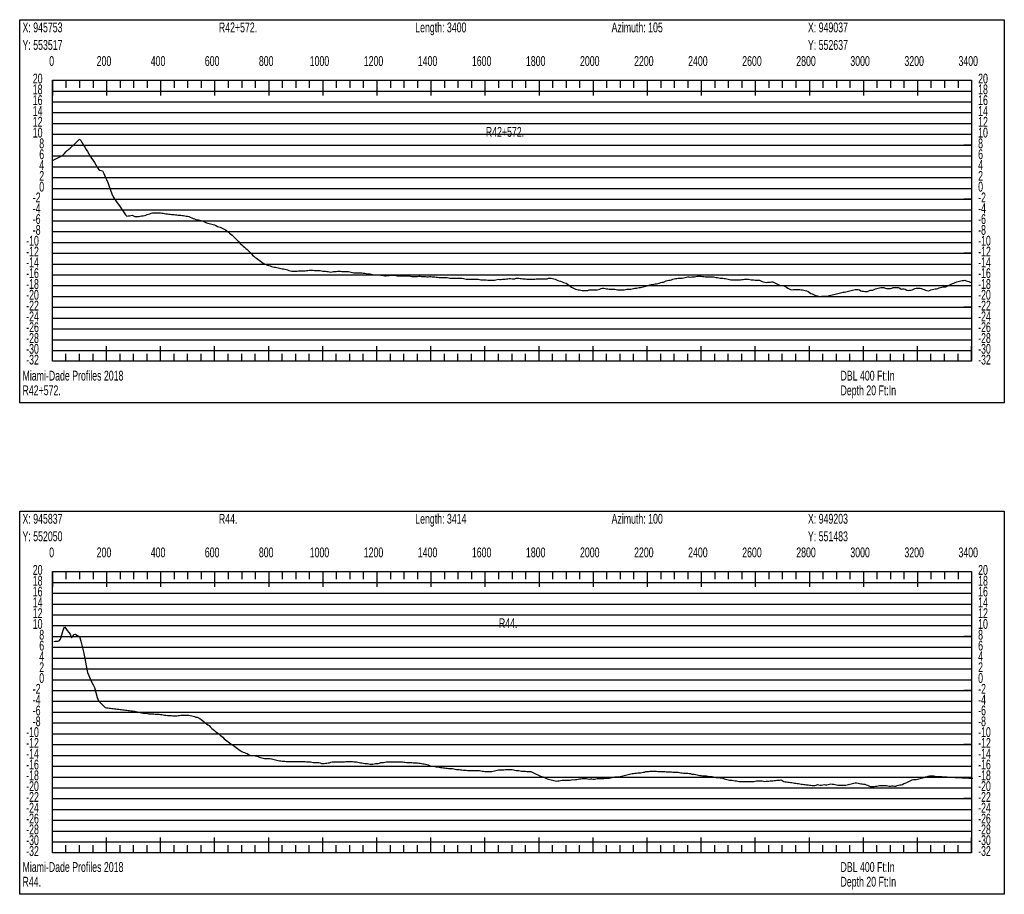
# Model space of a CAD drawing. Header units: feet. Extents: x 1 to 30, y -268 to -1.
# Tile 59 of 94: x 1 to 10, y -100 to -92. Entities that reach past the tile are written whole.
import ezdxf

# ---------------------------------------------------------------- set-up
doc = ezdxf.new("R2010")
doc.units = ezdxf.units.FT
doc.header["$MEASUREMENT"] = 0
doc.layers.add('LABELS', color=7, linetype='Continuous')
doc.layers.add('XSECTION', color=7, linetype='Continuous')

msp = doc.modelspace()

# ---------------------------------------------------------------- linework, layer by layer
at = {"layer": 'XSECTION', "color": 0, "linetype": 'Continuous'}
for points in [[(1, -91.9), (10.106, -91.9), (10.106, -95.445), (1, -95.445), (1, -91.9)], [(1.303, -92.46), (9.803, -92.46), (9.803, -95.06), (1.303, -95.06), (1.303, -92.46)], [(1.303, -92.46), (1.303, -92.601)], [(1.303, -92.46), (1.303, -92.601)], [(1.303, -92.46), (1.303, -92.53)], [(1.303, -92.46), (1.303, -92.53)], [(1.428, -92.46), (1.428, -92.53)], [(1.553, -92.46), (1.553, -92.53)], [(1.678, -92.46), (1.678, -92.53)], [(1.803, -92.46), (1.803, -92.601)], [(1.803, -92.46), (1.803, -92.53)], [(1.928, -92.46), (1.928, -92.53)], [(2.053, -92.46), (2.053, -92.53)], [(2.178, -92.46), (2.178, -92.53)], [(2.303, -92.46), (2.303, -92.601)], [(2.303, -92.46), (2.303, -92.53)], [(2.428, -92.46), (2.428, -92.53)], [(2.553, -92.46), (2.553, -92.53)], [(2.678, -92.46), (2.678, -92.53)], [(2.803, -92.46), (2.803, -92.601)], [(2.803, -92.46), (2.803, -92.53)], [(2.928, -92.46), (2.928, -92.53)], [(3.053, -92.46), (3.053, -92.53)], [(3.178, -92.46), (3.178, -92.53)], [(3.303, -92.46), (3.303, -92.601)], [(3.303, -92.46), (3.303, -92.53)], [(3.428, -92.46), (3.428, -92.53)], [(3.553, -92.46), (3.553, -92.53)], [(3.678, -92.46), (3.678, -92.53)], [(3.803, -92.46), (3.803, -92.601)], [(3.803, -92.46), (3.803, -92.53)], [(3.928, -92.46), (3.928, -92.53)], [(4.053, -92.46), (4.053, -92.53)], [(4.178, -92.46), (4.178, -92.53)], [(4.303, -92.46), (4.303, -92.601)], [(4.303, -92.46), (4.303, -92.53)], [(4.428, -92.46), (4.428, -92.53)], [(4.553, -92.46), (4.553, -92.53)], [(4.678, -92.46), (4.678, -92.53)], [(4.803, -92.46), (4.803, -92.601)], [(4.803, -92.46), (4.803, -92.53)], [(4.928, -92.46), (4.928, -92.53)], [(5.053, -92.46), (5.053, -92.53)], [(5.178, -92.46), (5.178, -92.53)], [(5.303, -92.46), (5.303, -92.601)], [(5.303, -92.46), (5.303, -92.53)], [(5.428, -92.46), (5.428, -92.53)], [(5.553, -92.46), (5.553, -92.53)], [(5.678, -92.46), (5.678, -92.53)], [(5.803, -92.46), (5.803, -92.601)], [(5.803, -92.46), (5.803, -92.53)], [(5.928, -92.46), (5.928, -92.53)], [(6.053, -92.46), (6.053, -92.53)], [(6.178, -92.46), (6.178, -92.53)], [(6.303, -92.46), (6.303, -92.601)], [(6.303, -92.46), (6.303, -92.53)], [(6.428, -92.46), (6.428, -92.53)], [(6.553, -92.46), (6.553, -92.53)], [(6.678, -92.46), (6.678, -92.53)], [(6.803, -92.46), (6.803, -92.601)], [(6.803, -92.46), (6.803, -92.53)], [(6.928, -92.46), (6.928, -92.53)], [(7.053, -92.46), (7.053, -92.53)], [(7.178, -92.46), (7.178, -92.53)], [(7.303, -92.46), (7.303, -92.601)], [(7.303, -92.46), (7.303, -92.53)], [(7.428, -92.46), (7.428, -92.53)], [(7.553, -92.46), (7.553, -92.53)], [(7.678, -92.46), (7.678, -92.53)], [(7.803, -92.46), (7.803, -92.601)], [(7.803, -92.46), (7.803, -92.53)], [(7.928, -92.46), (7.928, -92.53)], [(8.053, -92.46), (8.053, -92.53)], [(8.178, -92.46), (8.178, -92.53)], [(8.303, -92.46), (8.303, -92.601)], [(8.303, -92.46), (8.303, -92.53)], [(8.428, -92.46), (8.428, -92.53)], [(8.553, -92.46), (8.553, -92.53)], [(8.678, -92.46), (8.678, -92.53)], [(8.803, -92.46), (8.803, -92.601)], [(8.803, -92.46), (8.803, -92.53)], [(8.928, -92.46), (8.928, -92.53)], [(9.053, -92.46), (9.053, -92.53)], [(9.178, -92.46), (9.178, -92.53)], [(9.303, -92.46), (9.303, -92.601)], [(9.303, -92.46), (9.303, -92.53)], [(9.428, -92.46), (9.428, -92.53)], [(9.553, -92.46), (9.553, -92.53)], [(9.678, -92.46), (9.678, -92.53)], [(9.803, -92.46), (9.803, -92.601)], [(9.803, -92.46), (9.803, -92.53)], [(1.303, -93.06), (1.373, -93.06)], [(9.803, -93.06), (9.733, -93.06)], [(1.303, -93.56), (1.373, -93.56)], [(9.803, -93.56), (9.733, -93.56)], [(1.303, -94.06), (1.373, -94.06)], [(9.803, -94.06), (9.733, -94.06)], [(1.303, -94.56), (1.373, -94.56)], [(9.803, -94.56), (9.733, -94.56)], [(1.303, -95.06), (1.303, -94.919)], [(1.303, -95.06), (1.303, -94.919)], [(1.803, -95.06), (1.803, -94.919)], [(2.303, -95.06), (2.303, -94.919)], [(2.803, -95.06), (2.803, -94.919)], [(3.303, -95.06), (3.303, -94.919)], [(3.803, -95.06), (3.803, -94.919)], [(4.303, -95.06), (4.303, -94.919)], [(4.803, -95.06), (4.803, -94.919)], [(5.303, -95.06), (5.303, -94.919)], [(5.803, -95.06), (5.803, -94.919)], [(6.303, -95.06), (6.303, -94.919)], [(6.803, -95.06), (6.803, -94.919)], [(7.303, -95.06), (7.303, -94.919)], [(7.803, -95.06), (7.803, -94.919)], [(8.303, -95.06), (8.303, -94.919)], [(8.803, -95.06), (8.803, -94.919)], [(9.303, -95.06), (9.303, -94.919)], [(9.803, -95.06), (9.803, -94.919)], [(1.303, -95.06), (1.303, -94.99)], [(1.303, -95.06), (1.303, -94.99)], [(1.428, -95.06), (1.428, -94.99)], [(1.553, -95.06), (1.553, -94.99)], [(1.678, -95.06), (1.678, -94.99)], [(1.803, -95.06), (1.803, -94.99)], [(1.928, -95.06), (1.928, -94.99)], [(2.053, -95.06), (2.053, -94.99)], [(2.178, -95.06), (2.178, -94.99)], [(2.303, -95.06), (2.303, -94.99)], [(2.428, -95.06), (2.428, -94.99)], [(2.553, -95.06), (2.553, -94.99)], [(2.678, -95.06), (2.678, -94.99)], [(2.803, -95.06), (2.803, -94.99)], [(2.928, -95.06), (2.928, -94.99)], [(3.053, -95.06), (3.053, -94.99)], [(3.178, -95.06), (3.178, -94.99)], [(3.303, -95.06), (3.303, -94.99)], [(3.428, -95.06), (3.428, -94.99)], [(3.553, -95.06), (3.553, -94.99)], [(3.678, -95.06), (3.678, -94.99)], [(3.803, -95.06), (3.803, -94.99)], [(3.928, -95.06), (3.928, -94.99)], [(4.053, -95.06), (4.053, -94.99)], [(4.178, -95.06), (4.178, -94.99)], [(4.303, -95.06), (4.303, -94.99)], [(4.428, -95.06), (4.428, -94.99)], [(4.553, -95.06), (4.553, -94.99)], [(4.678, -95.06), (4.678, -94.99)], [(4.803, -95.06), (4.803, -94.99)], [(4.928, -95.06), (4.928, -94.99)], [(5.053, -95.06), (5.053, -94.99)], [(5.178, -95.06), (5.178, -94.99)], [(5.303, -95.06), (5.303, -94.99)], [(5.428, -95.06), (5.428, -94.99)], [(5.553, -95.06), (5.553, -94.99)], [(5.678, -95.06), (5.678, -94.99)], [(5.803, -95.06), (5.803, -94.99)], [(5.928, -95.06), (5.928, -94.99)], [(6.053, -95.06), (6.053, -94.99)], [(6.178, -95.06), (6.178, -94.99)], [(6.303, -95.06), (6.303, -94.99)], [(6.428, -95.06), (6.428, -94.99)], [(6.553, -95.06), (6.553, -94.99)], [(6.678, -95.06), (6.678, -94.99)], [(6.803, -95.06), (6.803, -94.99)], [(6.928, -95.06), (6.928, -94.99)], [(7.053, -95.06), (7.053, -94.99)], [(7.178, -95.06), (7.178, -94.99)], [(7.303, -95.06), (7.303, -94.99)], [(7.428, -95.06), (7.428, -94.99)], [(7.553, -95.06), (7.553, -94.99)], [(7.678, -95.06), (7.678, -94.99)], [(7.803, -95.06), (7.803, -94.99)], [(7.928, -95.06), (7.928, -94.99)], [(8.053, -95.06), (8.053, -94.99)], [(8.178, -95.06), (8.178, -94.99)], [(8.303, -95.06), (8.303, -94.99)], [(8.428, -95.06), (8.428, -94.99)], [(8.553, -95.06), (8.553, -94.99)], [(8.678, -95.06), (8.678, -94.99)], [(8.803, -95.06), (8.803, -94.99)], [(8.928, -95.06), (8.928, -94.99)], [(9.053, -95.06), (9.053, -94.99)], [(9.178, -95.06), (9.178, -94.99)], [(9.303, -95.06), (9.303, -94.99)], [(9.428, -95.06), (9.428, -94.99)], [(9.553, -95.06), (9.553, -94.99)], [(9.678, -95.06), (9.678, -94.99)], [(9.803, -95.06), (9.803, -94.99)], [(1, -96.445), (10.106, -96.445), (10.106, -99.99), (1, -99.99), (1, -96.445)], [(1.303, -97.005), (9.803, -97.005), (9.803, -99.605), (1.303, -99.605), (1.303, -97.005)], [(1.303, -97.005), (1.303, -97.146)], [(1.303, -97.005), (1.303, -97.146)], [(1.303, -97.005), (1.303, -97.075)], [(1.303, -97.005), (1.303, -97.075)], [(1.428, -97.005), (1.428, -97.075)], [(1.553, -97.005), (1.553, -97.075)], [(1.678, -97.005), (1.678, -97.075)], [(1.803, -97.005), (1.803, -97.146)], [(1.803, -97.005), (1.803, -97.075)], [(1.928, -97.005), (1.928, -97.075)], [(2.053, -97.005), (2.053, -97.075)], [(2.178, -97.005), (2.178, -97.075)], [(2.303, -97.005), (2.303, -97.146)], [(2.303, -97.005), (2.303, -97.075)], [(2.428, -97.005), (2.428, -97.075)], [(2.553, -97.005), (2.553, -97.075)], [(2.678, -97.005), (2.678, -97.075)], [(2.803, -97.005), (2.803, -97.146)], [(2.803, -97.005), (2.803, -97.075)], [(2.928, -97.005), (2.928, -97.075)], [(3.053, -97.005), (3.053, -97.075)], [(3.178, -97.005), (3.178, -97.075)], [(3.303, -97.005), (3.303, -97.146)], [(3.303, -97.005), (3.303, -97.075)], [(3.428, -97.005), (3.428, -97.075)], [(3.553, -97.005), (3.553, -97.075)], [(3.678, -97.005), (3.678, -97.075)], [(3.803, -97.005), (3.803, -97.146)], [(3.803, -97.005), (3.803, -97.075)], [(3.928, -97.005), (3.928, -97.075)], [(4.053, -97.005), (4.053, -97.075)], [(4.178, -97.005), (4.178, -97.075)], [(4.303, -97.005), (4.303, -97.146)], [(4.303, -97.005), (4.303, -97.075)], [(4.428, -97.005), (4.428, -97.075)], [(4.553, -97.005), (4.553, -97.075)], [(4.678, -97.005), (4.678, -97.075)], [(4.803, -97.005), (4.803, -97.146)], [(4.803, -97.005), (4.803, -97.075)], [(4.928, -97.005), (4.928, -97.075)], [(5.053, -97.005), (5.053, -97.075)], [(5.178, -97.005), (5.178, -97.075)], [(5.303, -97.005), (5.303, -97.146)], [(5.303, -97.005), (5.303, -97.075)], [(5.428, -97.005), (5.428, -97.075)], [(5.553, -97.005), (5.553, -97.075)], [(5.678, -97.005), (5.678, -97.075)], [(5.803, -97.005), (5.803, -97.146)], [(5.803, -97.005), (5.803, -97.075)], [(5.928, -97.005), (5.928, -97.075)], [(6.053, -97.005), (6.053, -97.075)], [(6.178, -97.005), (6.178, -97.075)], [(6.303, -97.005), (6.303, -97.146)], [(6.303, -97.005), (6.303, -97.075)], [(6.428, -97.005), (6.428, -97.075)], [(6.553, -97.005), (6.553, -97.075)], [(6.678, -97.005), (6.678, -97.075)], [(6.803, -97.005), (6.803, -97.146)], [(6.803, -97.005), (6.803, -97.075)], [(6.928, -97.005), (6.928, -97.075)], [(7.053, -97.005), (7.053, -97.075)], [(7.178, -97.005), (7.178, -97.075)], [(7.303, -97.005), (7.303, -97.146)], [(7.303, -97.005), (7.303, -97.075)], [(7.428, -97.005), (7.428, -97.075)], [(7.553, -97.005), (7.553, -97.075)], [(7.678, -97.005), (7.678, -97.075)], [(7.803, -97.005), (7.803, -97.146)], [(7.803, -97.005), (7.803, -97.075)], [(7.928, -97.005), (7.928, -97.075)], [(8.053, -97.005), (8.053, -97.075)], [(8.178, -97.005), (8.178, -97.075)], [(8.303, -97.005), (8.303, -97.146)], [(8.303, -97.005), (8.303, -97.075)], [(8.428, -97.005), (8.428, -97.075)], [(8.553, -97.005), (8.553, -97.075)], [(8.678, -97.005), (8.678, -97.075)], [(8.803, -97.005), (8.803, -97.146)], [(8.803, -97.005), (8.803, -97.075)], [(8.928, -97.005), (8.928, -97.075)], [(9.053, -97.005), (9.053, -97.075)], [(9.178, -97.005), (9.178, -97.075)], [(9.303, -97.005), (9.303, -97.146)], [(9.303, -97.005), (9.303, -97.075)], [(9.428, -97.005), (9.428, -97.075)], [(9.553, -97.005), (9.553, -97.075)], [(9.678, -97.005), (9.678, -97.075)], [(9.803, -97.005), (9.803, -97.146)], [(9.803, -97.005), (9.803, -97.075)], [(1.303, -97.605), (1.373, -97.605)], [(9.803, -97.605), (9.733, -97.605)], [(1.303, -98.105), (1.373, -98.105)], [(9.803, -98.105), (9.733, -98.105)], [(1.303, -98.605), (1.373, -98.605)], [(9.803, -98.605), (9.733, -98.605)], [(1.303, -99.105), (1.373, -99.105)], [(9.803, -99.105), (9.733, -99.105)], [(1.303, -99.605), (1.303, -99.464)], [(1.303, -99.605), (1.303, -99.464)], [(1.803, -99.605), (1.803, -99.464)], [(2.303, -99.605), (2.303, -99.464)], [(2.803, -99.605), (2.803, -99.464)], [(3.303, -99.605), (3.303, -99.464)], [(3.803, -99.605), (3.803, -99.464)], [(4.303, -99.605), (4.303, -99.464)], [(4.803, -99.605), (4.803, -99.464)], [(5.303, -99.605), (5.303, -99.464)], [(5.803, -99.605), (5.803, -99.464)], [(6.303, -99.605), (6.303, -99.464)], [(6.803, -99.605), (6.803, -99.464)], [(7.303, -99.605), (7.303, -99.464)], [(7.803, -99.605), (7.803, -99.464)], [(8.303, -99.605), (8.303, -99.464)], [(8.803, -99.605), (8.803, -99.464)], [(9.303, -99.605), (9.303, -99.464)], [(9.803, -99.605), (9.803, -99.464)], [(1.303, -99.605), (1.303, -99.535)], [(1.303, -99.605), (1.303, -99.535)], [(1.428, -99.605), (1.428, -99.535)], [(1.553, -99.605), (1.553, -99.535)], [(1.678, -99.605), (1.678, -99.535)], [(1.803, -99.605), (1.803, -99.535)], [(1.928, -99.605), (1.928, -99.535)], [(2.053, -99.605), (2.053, -99.535)], [(2.178, -99.605), (2.178, -99.535)], [(2.303, -99.605), (2.303, -99.535)], [(2.428, -99.605), (2.428, -99.535)], [(2.553, -99.605), (2.553, -99.535)], [(2.678, -99.605), (2.678, -99.535)], [(2.803, -99.605), (2.803, -99.535)], [(2.928, -99.605), (2.928, -99.535)], [(3.053, -99.605), (3.053, -99.535)], [(3.178, -99.605), (3.178, -99.535)], [(3.303, -99.605), (3.303, -99.535)], [(3.428, -99.605), (3.428, -99.535)], [(3.553, -99.605), (3.553, -99.535)], [(3.678, -99.605), (3.678, -99.535)], [(3.803, -99.605), (3.803, -99.535)], [(3.928, -99.605), (3.928, -99.535)], [(4.053, -99.605), (4.053, -99.535)], [(4.178, -99.605), (4.178, -99.535)], [(4.303, -99.605), (4.303, -99.535)], [(4.428, -99.605), (4.428, -99.535)], [(4.553, -99.605), (4.553, -99.535)], [(4.678, -99.605), (4.678, -99.535)], [(4.803, -99.605), (4.803, -99.535)], [(4.928, -99.605), (4.928, -99.535)], [(5.053, -99.605), (5.053, -99.535)], [(5.178, -99.605), (5.178, -99.535)], [(5.303, -99.605), (5.303, -99.535)], [(5.428, -99.605), (5.428, -99.535)], [(5.553, -99.605), (5.553, -99.535)], [(5.678, -99.605), (5.678, -99.535)], [(5.803, -99.605), (5.803, -99.535)], [(5.928, -99.605), (5.928, -99.535)], [(6.053, -99.605), (6.053, -99.535)], [(6.178, -99.605), (6.178, -99.535)], [(6.303, -99.605), (6.303, -99.535)], [(6.428, -99.605), (6.428, -99.535)], [(6.553, -99.605), (6.553, -99.535)], [(6.678, -99.605), (6.678, -99.535)], [(6.803, -99.605), (6.803, -99.535)], [(6.928, -99.605), (6.928, -99.535)], [(7.053, -99.605), (7.053, -99.535)], [(7.178, -99.605), (7.178, -99.535)], [(7.303, -99.605), (7.303, -99.535)], [(7.428, -99.605), (7.428, -99.535)], [(7.553, -99.605), (7.553, -99.535)], [(7.678, -99.605), (7.678, -99.535)], [(7.803, -99.605), (7.803, -99.535)], [(7.928, -99.605), (7.928, -99.535)], [(8.053, -99.605), (8.053, -99.535)], [(8.178, -99.605), (8.178, -99.535)], [(8.303, -99.605), (8.303, -99.535)], [(8.428, -99.605), (8.428, -99.535)], [(8.553, -99.605), (8.553, -99.535)], [(8.678, -99.605), (8.678, -99.535)], [(8.803, -99.605), (8.803, -99.535)], [(8.928, -99.605), (8.928, -99.535)], [(9.053, -99.605), (9.053, -99.535)], [(9.178, -99.605), (9.178, -99.535)], [(9.303, -99.605), (9.303, -99.535)], [(9.428, -99.605), (9.428, -99.535)], [(9.553, -99.605), (9.553, -99.535)], [(9.678, -99.605), (9.678, -99.535)], [(9.803, -99.605), (9.803, -99.535)]]:
    msp.add_lwpolyline(points, dxfattribs=at)
at = {"layer": 'XSECTION', "color": 0}
for points in [[(1.303, -92.56), (9.803, -92.56)], [(1.303, -92.66), (9.803, -92.66)], [(1.303, -92.76), (9.803, -92.76)], [(1.303, -92.86), (9.803, -92.86)], [(1.303, -92.96), (9.803, -92.96)], [(1.303, -93.06), (9.803, -93.06)], [(1.303, -93.16), (9.803, -93.16)], [(1.303, -93.26), (9.803, -93.26)], [(1.303, -93.36), (9.803, -93.36)], [(1.303, -93.46), (9.803, -93.46)], [(1.303, -93.56), (9.803, -93.56)], [(1.303, -93.66), (9.803, -93.66)], [(1.303, -93.76), (9.803, -93.76)], [(1.303, -93.86), (9.803, -93.86)], [(1.303, -93.96), (9.803, -93.96)], [(1.303, -94.06), (9.803, -94.06)], [(1.303, -94.16), (9.803, -94.16)], [(1.303, -94.26), (9.803, -94.26)], [(1.303, -94.36), (9.803, -94.36)], [(1.303, -94.46), (9.803, -94.46)], [(1.303, -94.56), (9.803, -94.56)], [(1.303, -94.66), (9.803, -94.66)], [(1.303, -94.76), (9.803, -94.76)], [(1.303, -94.86), (9.803, -94.86)], [(1.303, -94.96), (9.803, -94.96)], [(1.303, -97.105), (9.803, -97.105)], [(1.303, -97.205), (9.803, -97.205)], [(1.303, -97.305), (9.803, -97.305)], [(1.303, -97.405), (9.803, -97.405)], [(1.303, -97.505), (9.803, -97.505)], [(1.303, -97.605), (9.803, -97.605)], [(1.303, -97.705), (9.803, -97.705)], [(1.303, -97.805), (9.803, -97.805)], [(1.303, -97.905), (9.803, -97.905)], [(1.303, -98.005), (9.803, -98.005)], [(1.303, -98.105), (9.803, -98.105)], [(1.303, -98.205), (9.803, -98.205)], [(1.303, -98.305), (9.803, -98.305)], [(1.303, -98.405), (9.803, -98.405)], [(1.303, -98.505), (9.803, -98.505)], [(1.303, -98.605), (9.803, -98.605)], [(1.303, -98.705), (9.803, -98.705)], [(1.303, -98.805), (9.803, -98.805)], [(1.303, -98.905), (9.803, -98.905)], [(1.303, -99.005), (9.803, -99.005)], [(1.303, -99.105), (9.803, -99.105)], [(1.303, -99.205), (9.803, -99.205)], [(1.303, -99.305), (9.803, -99.305)], [(1.303, -99.405), (9.803, -99.405)], [(1.303, -99.505), (9.803, -99.505)]]:
    msp.add_lwpolyline(points, dxfattribs=at)
at = {"layer": 'XSECTION', "color": 5, "linetype": 'Continuous'}
for points in [[(1.303, -93.201), (1.3155, -93.195), (1.328, -93.189), (1.3405, -93.183), (1.353, -93.177), (1.3655, -93.171), (1.378, -93.165), (1.3905, -93.1595), (1.403, -93.1515), (1.4155, -93.1375), (1.428, -93.1235), (1.4405, -93.1105), (1.453, -93.099), (1.4655, -93.0875), (1.478, -93.076), (1.4905, -93.0645), (1.503, -93.053), (1.5155, -93.041), (1.528, -93.0295), (1.5405, -93.018), (1.553, -93.0065), (1.5655, -93.019), (1.578, -93.0395), (1.5905, -93.0595), (1.603, -93.08), (1.6155, -93.1005), (1.628, -93.1205), (1.6405, -93.141), (1.653, -93.1615), (1.6655, -93.182), (1.678, -93.202), (1.6905, -93.2225), (1.703, -93.243), (1.7155, -93.2635), (1.728, -93.2835), (1.7405, -93.2925), (1.753, -93.2955), (1.7655, -93.298), (1.778, -93.3225), (1.7905, -93.3535), (1.803, -93.3795), (1.8155, -93.407), (1.828, -93.442), (1.8405, -93.477), (1.853, -93.5115), (1.8655, -93.5375), (1.878, -93.556), (1.8905, -93.5745), (1.903, -93.593), (1.9155, -93.6115), (1.928, -93.63), (1.9405, -93.649), (1.953, -93.6675), (1.9655, -93.686), (1.978, -93.7045), (1.9905, -93.7175), (2.003, -93.7155), (2.0155, -93.7135), (2.028, -93.7115), (2.0405, -93.7095), (2.053, -93.715), (2.0655, -93.721), (2.078, -93.7215), (2.0905, -93.7205), (2.103, -93.719), (2.1155, -93.716), (2.128, -93.715), (2.1405, -93.714), (2.153, -93.711), (2.1655, -93.707), (2.178, -93.7025), (2.1905, -93.6985), (2.203, -93.6945), (2.2155, -93.6905), (2.228, -93.6865), (2.2405, -93.686), (2.253, -93.686), (2.2655, -93.6855), (2.278, -93.6855), (2.2905, -93.6855), (2.303, -93.6855), (2.3155, -93.689), (2.328, -93.691), (2.3405, -93.6915), (2.353, -93.695), (2.3655, -93.6965), (2.378, -93.698), (2.3905, -93.699), (2.403, -93.7005), (2.4155, -93.701), (2.428, -93.7015), (2.4405, -93.7045), (2.453, -93.7065), (2.4655, -93.7075), (2.478, -93.7085), (2.4905, -93.7095), (2.503, -93.71), (2.5155, -93.711), (2.528, -93.7135), (2.5405, -93.716), (2.553, -93.716), (2.5655, -93.7195), (2.578, -93.726), (2.5905, -93.732), (2.603, -93.738), (2.6155, -93.743), (2.628, -93.748), (2.6405, -93.751), (2.653, -93.751), (2.6655, -93.755), (2.678, -93.7585), (2.6905, -93.762), (2.703, -93.7655), (2.7155, -93.772), (2.728, -93.7775), (2.7405, -93.781), (2.753, -93.785), (2.7655, -93.7885), (2.778, -93.7905), (2.7905, -93.794), (2.803, -93.7985), (2.8155, -93.8045), (2.828, -93.8115), (2.8405, -93.8155), (2.853, -93.819), (2.8655, -93.826), (2.878, -93.8325), (2.8905, -93.839), (2.903, -93.845), (2.9155, -93.8535), (2.928, -93.8635), (2.9405, -93.875), (2.953, -93.8835), (2.9655, -93.893), (2.978, -93.9055), (2.9905, -93.918), (3.003, -93.9305), (3.0155, -93.943), (3.028, -93.9555), (3.0405, -93.969), (3.053, -93.983), (3.0655, -93.9945), (3.078, -94.0055), (3.0905, -94.016), (3.103, -94.026), (3.1155, -94.0385), (3.128, -94.0515), (3.1405, -94.064), (3.153, -94.077), (3.1655, -94.088), (3.178, -94.0985), (3.1905, -94.1055), (3.203, -94.115), (3.2155, -94.125), (3.228, -94.1325), (3.2405, -94.1425), (3.253, -94.152), (3.2655, -94.159), (3.278, -94.1655), (3.2905, -94.171), (3.303, -94.1745), (3.3155, -94.178), (3.328, -94.1815), (3.3405, -94.1855), (3.353, -94.188), (3.3655, -94.19), (3.378, -94.1925), (3.3905, -94.195), (3.403, -94.1975), (3.4155, -94.201), (3.428, -94.203), (3.4405, -94.2045), (3.453, -94.2065), (3.4655, -94.21), (3.478, -94.215), (3.4905, -94.221), (3.503, -94.224), (3.5155, -94.2265), (3.528, -94.2265), (3.5405, -94.2265), (3.553, -94.2265), (3.5655, -94.226), (3.578, -94.2225), (3.5905, -94.2215), (3.603, -94.2215), (3.6155, -94.2215), (3.628, -94.2215), (3.6405, -94.2215), (3.653, -94.2205), (3.6655, -94.219), (3.678, -94.218), (3.6905, -94.2165), (3.703, -94.216), (3.7155, -94.2165), (3.728, -94.2195), (3.7405, -94.221), (3.753, -94.2205), (3.7655, -94.2205), (3.778, -94.2205), (3.7905, -94.2215), (3.803, -94.225), (3.8155, -94.2255), (3.828, -94.226), (3.8405, -94.228), (3.853, -94.23), (3.8655, -94.2325), (3.878, -94.2345), (3.8905, -94.233), (3.903, -94.23), (3.9155, -94.23), (3.928, -94.228), (3.9405, -94.225), (3.953, -94.225), (3.9655, -94.2275), (3.978, -94.23), (3.9905, -94.23), (4.003, -94.23), (4.0155, -94.23), (4.028, -94.23), (4.0405, -94.23), (4.053, -94.2315), (4.0655, -94.2345), (4.078, -94.2375), (4.0905, -94.24), (4.103, -94.24), (4.1155, -94.24), (4.128, -94.24), (4.1405, -94.24), (4.153, -94.24), (4.1655, -94.241), (4.178, -94.2445), (4.1905, -94.245), (4.203, -94.2465), (4.2155, -94.2495), (4.228, -94.2495), (4.2405, -94.2515), (4.253, -94.2545), (4.2655, -94.258), (4.278, -94.2595), (4.2905, -94.2595), (4.303, -94.2595), (4.3155, -94.26), (4.328, -94.261), (4.3405, -94.2625), (4.353, -94.2635), (4.3655, -94.265), (4.378, -94.2685), (4.3905, -94.268), (4.403, -94.267), (4.4155, -94.266), (4.428, -94.2645), (4.4405, -94.2645), (4.453, -94.2645), (4.4655, -94.2645), (4.478, -94.266), (4.4905, -94.269), (4.503, -94.2695), (4.5155, -94.2695), (4.528, -94.2695), (4.5405, -94.2695), (4.553, -94.2695), (4.5655, -94.2695), (4.578, -94.2695), (4.5905, -94.2695), (4.603, -94.2695), (4.6155, -94.2725), (4.628, -94.2745), (4.6405, -94.2745), (4.653, -94.2745), (4.6655, -94.275), (4.678, -94.275), (4.6905, -94.2715), (4.703, -94.2715), (4.7155, -94.2745), (4.728, -94.275), (4.7405, -94.275), (4.753, -94.275), (4.7655, -94.278), (4.778, -94.2785), (4.7905, -94.275), (4.803, -94.276), (4.8155, -94.277), (4.828, -94.2785), (4.8405, -94.2795), (4.853, -94.2805), (4.8655, -94.2825), (4.878, -94.284), (4.8905, -94.285), (4.903, -94.285), (4.9155, -94.285), (4.928, -94.285), (4.9405, -94.285), (4.953, -94.285), (4.9655, -94.287), (4.978, -94.29), (4.9905, -94.29), (5.003, -94.29), (5.0155, -94.29), (5.028, -94.29), (5.0405, -94.29), (5.053, -94.29), (5.0655, -94.29), (5.078, -94.29), (5.0905, -94.2905), (5.103, -94.2935), (5.1155, -94.297), (5.128, -94.3), (5.1405, -94.3), (5.153, -94.3), (5.1655, -94.3), (5.178, -94.3), (5.1905, -94.3), (5.203, -94.3), (5.2155, -94.3), (5.228, -94.3), (5.2405, -94.3), (5.253, -94.3035), (5.2655, -94.305), (5.278, -94.305), (5.2905, -94.305), (5.303, -94.305), (5.3155, -94.305), (5.328, -94.3085), (5.3405, -94.31), (5.353, -94.31), (5.3655, -94.31), (5.378, -94.31), (5.3905, -94.31), (5.403, -94.3065), (5.4155, -94.303), (5.428, -94.3005), (5.4405, -94.3035), (5.453, -94.3035), (5.4655, -94.3), (5.478, -94.3), (5.4905, -94.299), (5.503, -94.2975), (5.5155, -94.296), (5.528, -94.295), (5.5405, -94.295), (5.553, -94.2955), (5.5655, -94.2955), (5.578, -94.2955), (5.5905, -94.292), (5.603, -94.2905), (5.6155, -94.291), (5.628, -94.2925), (5.6405, -94.294), (5.653, -94.2955), (5.6655, -94.2955), (5.678, -94.2975), (5.6905, -94.3005), (5.703, -94.3005), (5.7155, -94.3005), (5.728, -94.3005), (5.7405, -94.3005), (5.753, -94.3005), (5.7655, -94.3005), (5.778, -94.297), (5.7905, -94.2955), (5.803, -94.2955), (5.8155, -94.2955), (5.828, -94.2955), (5.8405, -94.2955), (5.853, -94.2955), (5.8655, -94.2955), (5.878, -94.2955), (5.8905, -94.292), (5.903, -94.2905), (5.9155, -94.291), (5.928, -94.294), (5.9405, -94.2975), (5.953, -94.3005), (5.9655, -94.307), (5.978, -94.312), (5.9905, -94.3155), (6.003, -94.3185), (6.0155, -94.3235), (6.028, -94.33), (6.0405, -94.3325), (6.053, -94.3375), (6.0655, -94.3475), (6.078, -94.3565), (6.0905, -94.3655), (6.103, -94.374), (6.1155, -94.3805), (6.128, -94.3865), (6.1405, -94.393), (6.153, -94.3965), (6.1655, -94.3985), (6.178, -94.3985), (6.1905, -94.4015), (6.203, -94.4035), (6.2155, -94.4035), (6.228, -94.4035), (6.2405, -94.4035), (6.253, -94.4035), (6.2655, -94.3995), (6.278, -94.3985), (6.2905, -94.3985), (6.303, -94.3985), (6.3155, -94.3985), (6.328, -94.3985), (6.3405, -94.3985), (6.353, -94.3965), (6.3655, -94.393), (6.378, -94.386), (6.3905, -94.3835), (6.403, -94.3845), (6.4155, -94.3875), (6.428, -94.3885), (6.4405, -94.3885), (6.453, -94.392), (6.4655, -94.3935), (6.478, -94.3935), (6.4905, -94.3935), (6.503, -94.3935), (6.5155, -94.3945), (6.528, -94.3975), (6.5405, -94.3985), (6.553, -94.3985), (6.5655, -94.3985), (6.578, -94.3985), (6.5905, -94.398), (6.603, -94.395), (6.6155, -94.3935), (6.628, -94.3935), (6.6405, -94.3935), (6.653, -94.392), (6.6655, -94.3885), (6.678, -94.3855), (6.6905, -94.3835), (6.703, -94.3835), (6.7155, -94.3805), (6.728, -94.3785), (6.7405, -94.3785), (6.753, -94.3755), (6.7655, -94.3725), (6.778, -94.369), (6.7905, -94.3655), (6.803, -94.362), (6.8155, -94.3585), (6.828, -94.352), (6.8405, -94.349), (6.853, -94.349), (6.8655, -94.3465), (6.878, -94.344), (6.8905, -94.344), (6.903, -94.341), (6.9155, -94.3365), (6.928, -94.3295), (6.9405, -94.329), (6.953, -94.327), (6.9655, -94.3205), (6.978, -94.3165), (6.9905, -94.3135), (7.003, -94.31), (7.0155, -94.3095), (7.028, -94.307), (7.0405, -94.2995), (7.053, -94.2965), (7.0655, -94.295), (7.078, -94.2945), (7.0905, -94.2915), (7.103, -94.29), (7.1155, -94.29), (7.128, -94.29), (7.1405, -94.288), (7.153, -94.2845), (7.1655, -94.281), (7.178, -94.28), (7.1905, -94.28), (7.203, -94.2805), (7.2155, -94.28), (7.228, -94.2785), (7.2405, -94.277), (7.253, -94.2755), (7.2655, -94.2735), (7.278, -94.272), (7.2905, -94.2715), (7.303, -94.2715), (7.3155, -94.274), (7.328, -94.2765), (7.3405, -94.277), (7.353, -94.277), (7.3655, -94.277), (7.378, -94.277), (7.3905, -94.277), (7.403, -94.278), (7.4155, -94.28), (7.428, -94.282), (7.4405, -94.284), (7.453, -94.286), (7.4655, -94.288), (7.478, -94.29), (7.4905, -94.292), (7.503, -94.292), (7.5155, -94.293), (7.528, -94.2945), (7.5405, -94.2965), (7.553, -94.299), (7.5655, -94.302), (7.578, -94.3055), (7.5905, -94.3065), (7.603, -94.3065), (7.6155, -94.3065), (7.628, -94.3065), (7.6405, -94.3065), (7.653, -94.3065), (7.6655, -94.3055), (7.678, -94.304), (7.6905, -94.3025), (7.703, -94.3015), (7.7155, -94.301), (7.728, -94.301), (7.7405, -94.301), (7.753, -94.303), (7.7655, -94.3055), (7.778, -94.3055), (7.7905, -94.307), (7.803, -94.3105), (7.8155, -94.3105), (7.828, -94.3105), (7.8405, -94.3105), (7.853, -94.317), (7.8655, -94.322), (7.878, -94.325), (7.8905, -94.3285), (7.903, -94.33), (7.9155, -94.3285), (7.928, -94.3275), (7.9405, -94.3265), (7.953, -94.3255), (7.9655, -94.3255), (7.978, -94.3295), (7.9905, -94.336), (8.003, -94.3435), (8.0155, -94.3505), (8.028, -94.3565), (8.0405, -94.36), (8.053, -94.36), (8.0655, -94.3625), (8.078, -94.369), (8.0905, -94.3755), (8.103, -94.3825), (8.1155, -94.3895), (8.128, -94.3965), (8.1405, -94.398), (8.153, -94.395), (8.1655, -94.395), (8.178, -94.395), (8.1905, -94.395), (8.203, -94.395), (8.2155, -94.396), (8.228, -94.3995), (8.2405, -94.4), (8.253, -94.4015), (8.2655, -94.405), (8.278, -94.408), (8.2905, -94.414), (8.303, -94.4245), (8.3155, -94.432), (8.328, -94.437), (8.3405, -94.441), (8.353, -94.448), (8.3655, -94.4515), (8.378, -94.455), (8.3905, -94.4585), (8.403, -94.459), (8.4155, -94.4585), (8.428, -94.4585), (8.4405, -94.4585), (8.453, -94.4585), (8.4655, -94.4585), (8.478, -94.455), (8.4905, -94.452), (8.503, -94.449), (8.5155, -94.446), (8.528, -94.4425), (8.5405, -94.4395), (8.553, -94.4355), (8.5655, -94.4325), (8.578, -94.429), (8.5905, -94.426), (8.603, -94.423), (8.6155, -94.4195), (8.628, -94.4195), (8.6405, -94.4175), (8.653, -94.414), (8.6655, -94.411), (8.678, -94.4075), (8.6905, -94.404), (8.703, -94.401), (8.7155, -94.398), (8.728, -94.395), (8.7405, -94.395), (8.753, -94.3965), (8.7655, -94.4), (8.778, -94.4065), (8.7905, -94.4105), (8.803, -94.412), (8.8155, -94.4135), (8.828, -94.4145), (8.8405, -94.4145), (8.853, -94.408), (8.8655, -94.403), (8.878, -94.4005), (8.8905, -94.4005), (8.903, -94.396), (8.9155, -94.3905), (8.928, -94.3875), (8.9405, -94.384), (8.953, -94.3805), (8.9655, -94.377), (8.978, -94.377), (8.9905, -94.3785), (9.003, -94.382), (9.0155, -94.3855), (9.028, -94.3865), (9.0405, -94.3865), (9.053, -94.3865), (9.0655, -94.3825), (9.078, -94.377), (9.0905, -94.377), (9.103, -94.377), (9.1155, -94.377), (9.128, -94.377), (9.1405, -94.3835), (9.153, -94.3915), (9.1655, -94.391), (9.178, -94.391), (9.1905, -94.394), (9.203, -94.401), (9.2155, -94.4045), (9.228, -94.401), (9.2405, -94.401), (9.253, -94.399), (9.2655, -94.3925), (9.278, -94.3865), (9.2905, -94.382), (9.303, -94.382), (9.3155, -94.3825), (9.328, -94.3825), (9.3405, -94.3865), (9.353, -94.3915), (9.3655, -94.3965), (9.378, -94.4015), (9.3905, -94.405), (9.403, -94.407), (9.4155, -94.4035), (9.428, -94.4), (9.4405, -94.397), (9.453, -94.3935), (9.4655, -94.3905), (9.478, -94.388), (9.4905, -94.385), (9.503, -94.3815), (9.5155, -94.378), (9.528, -94.3745), (9.5405, -94.3715), (9.553, -94.3695), (9.5655, -94.3695), (9.578, -94.3635), (9.5905, -94.358), (9.603, -94.3525), (9.6155, -94.347), (9.628, -94.3415), (9.6405, -94.336), (9.653, -94.3305), (9.6655, -94.326), (9.678, -94.3225), (9.6905, -94.3185), (9.703, -94.315), (9.7155, -94.311), (9.728, -94.311), (9.7405, -94.3105), (9.753, -94.315), (9.7655, -94.319), (9.778, -94.323), (9.7905, -94.327), (9.803, -94.331), (9.803, -94.331)], [(1.316, -97.651), (1.328, -97.65), (1.3405, -97.649), (1.353, -97.6475), (1.3655, -97.6465), (1.378, -97.6285), (1.3905, -97.591), (1.403, -97.5455), (1.4155, -97.515), (1.428, -97.5325), (1.4405, -97.5505), (1.453, -97.568), (1.4655, -97.5835), (1.478, -97.6175), (1.4905, -97.602), (1.503, -97.587), (1.5155, -97.5845), (1.528, -97.5915), (1.5405, -97.5985), (1.553, -97.6055), (1.5655, -97.647), (1.578, -97.698), (1.5905, -97.7485), (1.603, -97.8085), (1.6155, -97.878), (1.628, -97.937), (1.6405, -97.9665), (1.653, -97.996), (1.6655, -98.026), (1.678, -98.0525), (1.6905, -98.0765), (1.703, -98.123), (1.7155, -98.169), (1.728, -98.2), (1.7405, -98.212), (1.753, -98.2245), (1.7655, -98.237), (1.778, -98.25), (1.7905, -98.2625), (1.803, -98.2645), (1.8155, -98.266), (1.828, -98.2675), (1.8405, -98.269), (1.853, -98.2705), (1.8655, -98.272), (1.878, -98.2735), (1.8905, -98.2755), (1.903, -98.277), (1.9155, -98.2785), (1.928, -98.28), (1.9405, -98.2815), (1.953, -98.283), (1.9655, -98.2845), (1.978, -98.286), (1.9905, -98.2875), (2.003, -98.289), (2.0155, -98.2905), (2.028, -98.292), (2.0405, -98.2935), (2.053, -98.295), (2.0655, -98.2975), (2.078, -98.3005), (2.0905, -98.303), (2.103, -98.306), (2.1155, -98.3085), (2.128, -98.3115), (2.1405, -98.314), (2.153, -98.315), (2.1655, -98.315), (2.178, -98.315), (2.1905, -98.32), (2.203, -98.32), (2.2155, -98.32), (2.228, -98.3205), (2.2405, -98.322), (2.253, -98.3245), (2.2655, -98.325), (2.278, -98.325), (2.2905, -98.325), (2.303, -98.3255), (2.3155, -98.3275), (2.328, -98.329), (2.3405, -98.3315), (2.353, -98.334), (2.3655, -98.335), (2.378, -98.3355), (2.3905, -98.3365), (2.403, -98.337), (2.4155, -98.338), (2.428, -98.3385), (2.4405, -98.3385), (2.453, -98.338), (2.4655, -98.3375), (2.478, -98.336), (2.4905, -98.3345), (2.503, -98.333), (2.5155, -98.333), (2.528, -98.3325), (2.5405, -98.3325), (2.553, -98.332), (2.5655, -98.3345), (2.578, -98.3375), (2.5905, -98.3405), (2.603, -98.3435), (2.6155, -98.3465), (2.628, -98.35), (2.6405, -98.353), (2.653, -98.3575), (2.6655, -98.365), (2.678, -98.3745), (2.6905, -98.3835), (2.703, -98.393), (2.7155, -98.4025), (2.728, -98.412), (2.7405, -98.421), (2.753, -98.43), (2.7655, -98.4435), (2.778, -98.455), (2.7905, -98.4655), (2.803, -98.476), (2.8155, -98.486), (2.828, -98.4965), (2.8405, -98.5065), (2.853, -98.517), (2.8655, -98.527), (2.878, -98.538), (2.8905, -98.552), (2.903, -98.562), (2.9155, -98.571), (2.928, -98.5795), (2.9405, -98.5885), (2.953, -98.5975), (2.9655, -98.6065), (2.978, -98.615), (2.9905, -98.624), (3.003, -98.633), (3.0155, -98.642), (3.028, -98.651), (3.0405, -98.6595), (3.053, -98.6675), (3.0655, -98.6745), (3.078, -98.679), (3.0905, -98.6835), (3.103, -98.6885), (3.1155, -98.696), (3.128, -98.702), (3.1405, -98.7045), (3.153, -98.705), (3.1655, -98.707), (3.178, -98.71), (3.1905, -98.7135), (3.203, -98.7165), (3.2155, -98.72), (3.228, -98.7235), (3.2405, -98.7265), (3.253, -98.73), (3.2655, -98.7335), (3.278, -98.735), (3.2905, -98.735), (3.303, -98.735), (3.3155, -98.735), (3.328, -98.736), (3.3405, -98.7395), (3.353, -98.742), (3.3655, -98.745), (3.378, -98.748), (3.3905, -98.751), (3.403, -98.754), (3.4155, -98.756), (3.428, -98.757), (3.4405, -98.758), (3.453, -98.759), (3.4655, -98.76), (3.478, -98.76), (3.4905, -98.76), (3.503, -98.76), (3.5155, -98.76), (3.528, -98.76), (3.5405, -98.76), (3.553, -98.76), (3.5655, -98.76), (3.578, -98.76), (3.5905, -98.76), (3.603, -98.76), (3.6155, -98.76), (3.628, -98.76), (3.6405, -98.761), (3.653, -98.7645), (3.6655, -98.765), (3.678, -98.765), (3.6905, -98.765), (3.703, -98.7675), (3.7155, -98.77), (3.728, -98.77), (3.7405, -98.77), (3.753, -98.77), (3.7655, -98.77), (3.778, -98.775), (3.7905, -98.78), (3.803, -98.78), (3.8155, -98.779), (3.828, -98.777), (3.8405, -98.7755), (3.853, -98.775), (3.8655, -98.774), (3.878, -98.768), (3.8905, -98.765), (3.903, -98.765), (3.9155, -98.765), (3.928, -98.765), (3.9405, -98.765), (3.953, -98.765), (3.9655, -98.765), (3.978, -98.765), (3.9905, -98.765), (4.003, -98.7645), (4.0155, -98.763), (4.028, -98.7615), (4.0405, -98.7605), (4.053, -98.7605), (4.0655, -98.7605), (4.078, -98.7615), (4.0905, -98.7645), (4.103, -98.765), (4.1155, -98.7655), (4.128, -98.7685), (4.1405, -98.7715), (4.153, -98.775), (4.1655, -98.775), (4.178, -98.777), (4.1905, -98.78), (4.203, -98.78), (4.2155, -98.7815), (4.228, -98.784), (4.2405, -98.785), (4.253, -98.785), (4.2655, -98.785), (4.278, -98.783), (4.2905, -98.78), (4.303, -98.78), (4.3155, -98.7785), (4.328, -98.7755), (4.3405, -98.772), (4.353, -98.77), (4.3655, -98.77), (4.378, -98.7675), (4.3905, -98.765), (4.403, -98.765), (4.4155, -98.765), (4.428, -98.765), (4.4405, -98.765), (4.453, -98.765), (4.4655, -98.765), (4.478, -98.765), (4.4905, -98.765), (4.503, -98.765), (4.5155, -98.765), (4.528, -98.765), (4.5405, -98.7655), (4.553, -98.767), (4.5655, -98.7685), (4.578, -98.77), (4.5905, -98.77), (4.603, -98.77), (4.6155, -98.77), (4.628, -98.7715), (4.6405, -98.773), (4.653, -98.775), (4.6655, -98.775), (4.678, -98.775), (4.6905, -98.7755), (4.703, -98.778), (4.7155, -98.781), (4.728, -98.7825), (4.7405, -98.7845), (4.753, -98.787), (4.7655, -98.79), (4.778, -98.793), (4.7905, -98.797), (4.803, -98.8035), (4.8155, -98.8055), (4.828, -98.806), (4.8405, -98.808), (4.853, -98.81), (4.8655, -98.8115), (4.878, -98.8135), (4.8905, -98.8155), (4.903, -98.817), (4.9155, -98.819), (4.928, -98.821), (4.9405, -98.8225), (4.953, -98.8245), (4.9655, -98.825), (4.978, -98.825), (4.9905, -98.825), (5.003, -98.8265), (5.0155, -98.8295), (5.028, -98.8325), (5.0405, -98.835), (5.053, -98.835), (5.0655, -98.8365), (5.078, -98.84), (5.0905, -98.84), (5.103, -98.8405), (5.1155, -98.8415), (5.128, -98.8425), (5.1405, -98.8435), (5.153, -98.845), (5.1655, -98.8455), (5.178, -98.8455), (5.1905, -98.8455), (5.203, -98.8455), (5.2155, -98.8455), (5.228, -98.8455), (5.2405, -98.8455), (5.253, -98.8455), (5.2655, -98.849), (5.278, -98.85), (5.2905, -98.8505), (5.303, -98.8535), (5.3155, -98.855), (5.328, -98.855), (5.3405, -98.855), (5.353, -98.855), (5.3655, -98.855), (5.378, -98.852), (5.3905, -98.8485), (5.403, -98.8455), (5.4155, -98.842), (5.428, -98.84), (5.4405, -98.84), (5.453, -98.8395), (5.4655, -98.8385), (5.478, -98.8375), (5.4905, -98.837), (5.503, -98.836), (5.5155, -98.835), (5.528, -98.835), (5.5405, -98.8355), (5.553, -98.8355), (5.5655, -98.838), (5.578, -98.841), (5.5905, -98.8445), (5.603, -98.8455), (5.6155, -98.846), (5.628, -98.8475), (5.6405, -98.8495), (5.653, -98.8505), (5.6655, -98.8515), (5.678, -98.852), (5.6905, -98.853), (5.703, -98.8535), (5.7155, -98.8545), (5.728, -98.855), (5.7405, -98.861), (5.753, -98.8675), (5.7655, -98.874), (5.778, -98.88), (5.7905, -98.886), (5.803, -98.892), (5.8155, -98.8965), (5.828, -98.8995), (5.8405, -98.903), (5.853, -98.908), (5.8655, -98.915), (5.878, -98.922), (5.8905, -98.926), (5.903, -98.929), (5.9155, -98.932), (5.928, -98.935), (5.9405, -98.938), (5.953, -98.9415), (5.9655, -98.9435), (5.978, -98.94), (5.9905, -98.939), (6.003, -98.938), (6.0155, -98.9345), (6.028, -98.9345), (6.0405, -98.9345), (6.053, -98.9345), (6.0655, -98.9345), (6.078, -98.9345), (6.0905, -98.9345), (6.103, -98.932), (6.1155, -98.9295), (6.128, -98.93), (6.1405, -98.9285), (6.153, -98.9265), (6.1655, -98.9245), (6.178, -98.9225), (6.1905, -98.9205), (6.203, -98.92), (6.2155, -98.92), (6.228, -98.92), (6.2405, -98.92), (6.253, -98.921), (6.2655, -98.924), (6.278, -98.922), (6.2905, -98.921), (6.303, -98.924), (6.3155, -98.9235), (6.328, -98.922), (6.3405, -98.92), (6.353, -98.9195), (6.3655, -98.9195), (6.378, -98.9195), (6.3905, -98.9195), (6.403, -98.9195), (6.4155, -98.917), (6.428, -98.9145), (6.4405, -98.9145), (6.453, -98.9145), (6.4655, -98.9135), (6.478, -98.9105), (6.4905, -98.907), (6.503, -98.9045), (6.5155, -98.9045), (6.528, -98.9045), (6.5405, -98.9045), (6.553, -98.9015), (6.5655, -98.8985), (6.578, -98.895), (6.5905, -98.892), (6.603, -98.8885), (6.6155, -98.885), (6.628, -98.882), (6.6405, -98.8785), (6.653, -98.875), (6.6655, -98.8735), (6.678, -98.8715), (6.6905, -98.87), (6.703, -98.8685), (6.7155, -98.867), (6.728, -98.8655), (6.7405, -98.865), (6.753, -98.8645), (6.7655, -98.861), (6.778, -98.859), (6.7905, -98.855), (6.803, -98.855), (6.8155, -98.8535), (6.828, -98.8505), (6.8405, -98.85), (6.853, -98.8505), (6.8655, -98.851), (6.878, -98.8515), (6.8905, -98.852), (6.903, -98.8525), (6.9155, -98.853), (6.928, -98.854), (6.9405, -98.8545), (6.953, -98.855), (6.9655, -98.8555), (6.978, -98.856), (6.9905, -98.8565), (7.003, -98.857), (7.0155, -98.8575), (7.028, -98.858), (7.0405, -98.859), (7.053, -98.8595), (7.0655, -98.86), (7.078, -98.8605), (7.0905, -98.8605), (7.103, -98.8625), (7.1155, -98.8655), (7.128, -98.865), (7.1405, -98.868), (7.153, -98.87), (7.1655, -98.87), (7.178, -98.87), (7.1905, -98.871), (7.203, -98.874), (7.2155, -98.8775), (7.228, -98.88), (7.2405, -98.88), (7.253, -98.883), (7.2655, -98.886), (7.278, -98.889), (7.2905, -98.89), (7.303, -98.8905), (7.3155, -98.8935), (7.328, -98.895), (7.3405, -98.895), (7.353, -98.895), (7.3655, -98.897), (7.378, -98.8995), (7.3905, -98.8995), (7.403, -98.901), (7.4155, -98.904), (7.428, -98.907), (7.4405, -98.9095), (7.453, -98.9095), (7.4655, -98.911), (7.478, -98.9125), (7.4905, -98.914), (7.503, -98.917), (7.5155, -98.9205), (7.528, -98.9235), (7.5405, -98.9265), (7.553, -98.93), (7.5655, -98.933), (7.578, -98.9345), (7.5905, -98.935), (7.603, -98.938), (7.6155, -98.9395), (7.628, -98.9395), (7.6405, -98.9425), (7.653, -98.945), (7.6655, -98.945), (7.678, -98.945), (7.6905, -98.945), (7.703, -98.945), (7.7155, -98.945), (7.728, -98.945), (7.7405, -98.945), (7.753, -98.945), (7.7655, -98.945), (7.778, -98.945), (7.7905, -98.945), (7.803, -98.9445), (7.8155, -98.941), (7.828, -98.94), (7.8405, -98.94), (7.853, -98.94), (7.8655, -98.9405), (7.878, -98.944), (7.8905, -98.945), (7.903, -98.9445), (7.9155, -98.9435), (7.928, -98.9425), (7.9405, -98.941), (7.953, -98.94), (7.9655, -98.939), (7.978, -98.938), (7.9905, -98.9365), (8.003, -98.9355), (8.0155, -98.9345), (8.028, -98.9335), (8.0405, -98.932), (8.053, -98.9385), (8.0655, -98.945), (8.078, -98.9485), (8.0905, -98.95), (8.103, -98.9515), (8.1155, -98.9535), (8.128, -98.955), (8.1405, -98.957), (8.153, -98.959), (8.1655, -98.9605), (8.178, -98.9625), (8.1905, -98.9645), (8.203, -98.966), (8.2155, -98.968), (8.228, -98.97), (8.2405, -98.9715), (8.253, -98.9735), (8.2655, -98.9755), (8.278, -98.977), (8.2905, -98.9785), (8.303, -98.979), (8.3155, -98.981), (8.328, -98.9835), (8.3405, -98.9835), (8.353, -98.982), (8.3655, -98.979), (8.378, -98.9755), (8.3905, -98.976), (8.403, -98.9795), (8.4155, -98.9795), (8.428, -98.977), (8.4405, -98.9745), (8.453, -98.978), (8.4655, -98.977), (8.478, -98.974), (8.4905, -98.9705), (8.503, -98.9695), (8.5155, -98.97), (8.528, -98.972), (8.5405, -98.9745), (8.553, -98.977), (8.5655, -98.9795), (8.578, -98.979), (8.5905, -98.979), (8.603, -98.979), (8.6155, -98.979), (8.628, -98.979), (8.6405, -98.979), (8.653, -98.9765), (8.6655, -98.9735), (8.678, -98.971), (8.6905, -98.9685), (8.703, -98.966), (8.7155, -98.963), (8.728, -98.96), (8.7405, -98.96), (8.753, -98.962), (8.7655, -98.9645), (8.778, -98.967), (8.7905, -98.9695), (8.803, -98.97), (8.8155, -98.9715), (8.828, -98.976), (8.8405, -98.9815), (8.853, -98.9865), (8.8655, -98.9915), (8.878, -98.994), (8.8905, -98.994), (8.903, -98.9925), (8.9155, -98.9905), (8.928, -98.9885), (8.9405, -98.987), (8.953, -98.985), (8.9655, -98.9845), (8.978, -98.9845), (8.9905, -98.985), (9.003, -98.985), (9.0155, -98.985), (9.028, -98.987), (9.0405, -98.99), (9.053, -98.99), (9.0655, -98.9855), (9.078, -98.988), (9.0905, -98.99), (9.103, -98.9895), (9.1155, -98.985), (9.128, -98.981), (9.1405, -98.9785), (9.153, -98.9765), (9.1655, -98.9735), (9.178, -98.9655), (9.1905, -98.961), (9.203, -98.957), (9.2155, -98.951), (9.228, -98.944), (9.2405, -98.938), (9.253, -98.932), (9.2655, -98.9295), (9.278, -98.9285), (9.2905, -98.927), (9.303, -98.926), (9.3155, -98.922), (9.328, -98.918), (9.3405, -98.9145), (9.353, -98.9115), (9.3655, -98.908), (9.378, -98.9045), (9.3905, -98.902), (9.403, -98.8985), (9.4155, -98.895), (9.428, -98.893), (9.4405, -98.8935), (9.453, -98.8955), (9.4655, -98.8985), (9.478, -98.899), (9.4905, -98.8995), (9.503, -98.9005), (9.5155, -98.901), (9.528, -98.9015), (9.5405, -98.9025), (9.553, -98.903), (9.5655, -98.9035), (9.578, -98.9045), (9.5905, -98.905), (9.603, -98.9055), (9.6155, -98.906), (9.628, -98.907), (9.6405, -98.9075), (9.653, -98.908), (9.6655, -98.909), (9.678, -98.9095), (9.6905, -98.91), (9.703, -98.911), (9.7155, -98.9115), (9.728, -98.912), (9.7405, -98.9125), (9.753, -98.9135), (9.7655, -98.914), (9.778, -98.9145), (9.7905, -98.9155), (9.803, -98.916), (9.8155, -98.9165)]]:
    msp.add_lwpolyline(points, dxfattribs=at)

# ---------------------------------------------------------------- texts
at = {"layer": 'LABELS', "color": 0, "width": 0.666667}
for s, p in [('X: 945753', (1.026, -92.017)), ('R42+572.', (2.842, -92.017)), ('Length: 3400', (4.658, -92.017)), ('Azimuth: 105', (6.474, -92.017)), ('X: 949037', (8.29, -92.017)), ('Y: 553517', (1.026, -92.179)), ('Y: 552637', (8.29, -92.179)), ('0', (1.273, -92.328)), ('0', (1.273, -92.328)), ('200', (1.712, -92.328)), ('400', (2.212, -92.328)), ('600', (2.712, -92.328)), ('800', (3.212, -92.328)), ('1000', (3.682, -92.328)), ('1200', (4.182, -92.328)), ('1400', (4.682, -92.328)), ('1600', (5.182, -92.328)), ('1800', (5.682, -92.328)), ('2000', (6.182, -92.328)), ('2200', (6.682, -92.328)), ('2400', (7.182, -92.328)), ('2600', (7.682, -92.328)), ('2800', (8.182, -92.328)), ('3000', (8.682, -92.328)), ('3200', (9.182, -92.328)), ('3400', (9.682, -92.328)), ('20', (1.121, -92.49)), ('20', (9.864, -92.49)), ('18', (1.121, -92.59)), ('18', (9.864, -92.59)), ('16', (1.121, -92.69)), ('16', (9.864, -92.69)), ('14', (1.121, -92.79)), ('14', (9.864, -92.79)), ('12', (1.121, -92.89)), ('12', (9.864, -92.89)), ('10', (1.121, -92.99)), ('R42+572.', (5.311, -92.983)), ('10', (9.864, -92.99)), ('8', (1.181, -93.09)), ('8', (9.864, -93.09)), ('6', (1.181, -93.19)), ('6', (9.864, -93.19)), ('4', (1.181, -93.29)), ('4', (9.864, -93.29)), ('2', (1.181, -93.39)), ('2', (9.864, -93.39)), ('0', (1.181, -93.49)), ('0', (9.864, -93.49)), ('-2', (1.121, -93.59)), ('-2', (9.864, -93.59)), ('-4', (1.121, -93.69)), ('-4', (9.864, -93.69)), ('-6', (1.121, -93.79)), ('-6', (9.864, -93.79)), ('-8', (1.121, -93.89)), ('-8', (9.864, -93.89)), ('-10', (1.06, -93.99)), ('-10', (9.864, -93.99)), ('-12', (1.06, -94.09)), ('-12', (9.864, -94.09)), ('-14', (1.06, -94.19)), ('-14', (9.864, -94.19)), ('-16', (1.06, -94.29)), ('-16', (9.864, -94.29)), ('-18', (1.06, -94.39)), ('-18', (9.864, -94.39)), ('-20', (1.06, -94.49)), ('-20', (9.864, -94.49)), ('-22', (1.06, -94.59)), ('-22', (9.864, -94.59)), ('-24', (1.06, -94.69)), ('-24', (9.864, -94.69)), ('-26', (1.06, -94.79)), ('-26', (9.864, -94.79)), ('-28', (1.06, -94.89)), ('-28', (9.864, -94.89)), ('-30', (1.06, -94.99)), ('-30', (9.864, -94.99)), ('-32', (1.06, -95.09)), ('-32', (9.864, -95.09)), ('DBL 400 Ft:In', (8.591, -95.238)), ('Depth 20 Ft:In', (8.591, -95.374)), ('X: 945837', (1.026, -96.562)), ('R44.', (2.842, -96.562)), ('Length: 3414', (4.658, -96.562)), ('Azimuth: 100', (6.474, -96.562)), ('X: 949203', (8.29, -96.562)), ('Y: 552050', (1.026, -96.724)), ('Y: 551483', (8.29, -96.724)), ('0', (1.273, -96.873)), ('0', (1.273, -96.873)), ('200', (1.712, -96.873)), ('400', (2.212, -96.873)), ('600', (2.712, -96.873)), ('800', (3.212, -96.873)), ('1000', (3.682, -96.873)), ('1200', (4.182, -96.873)), ('1400', (4.682, -96.873)), ('1600', (5.182, -96.873)), ('1800', (5.682, -96.873)), ('2000', (6.182, -96.873)), ('2200', (6.682, -96.873)), ('2400', (7.182, -96.873)), ('2600', (7.682, -96.873)), ('2800', (8.182, -96.873)), ('3000', (8.682, -96.873)), ('3200', (9.182, -96.873)), ('3400', (9.682, -96.873)), ('20', (1.121, -97.035)), ('20', (9.864, -97.035)), ('18', (1.121, -97.135)), ('18', (9.864, -97.135)), ('16', (1.121, -97.235)), ('16', (9.864, -97.235)), ('14', (1.121, -97.335)), ('14', (9.864, -97.335)), ('12', (1.121, -97.435)), ('12', (9.864, -97.435)), ('10', (1.121, -97.535)), ('R44.', (5.432, -97.528)), ('10', (9.864, -97.535)), ('8', (1.181, -97.635)), ('8', (9.864, -97.635)), ('6', (1.181, -97.735)), ('6', (9.864, -97.735)), ('4', (1.181, -97.835)), ('4', (9.864, -97.835)), ('2', (1.181, -97.935)), ('2', (9.864, -97.935)), ('0', (1.181, -98.035)), ('0', (9.864, -98.035)), ('-2', (1.121, -98.135)), ('-2', (9.864, -98.135)), ('-4', (1.121, -98.235)), ('-4', (9.864, -98.235)), ('-6', (1.121, -98.335)), ('-6', (9.864, -98.335)), ('-8', (1.121, -98.435)), ('-8', (9.864, -98.435)), ('-10', (1.06, -98.535)), ('-10', (9.864, -98.535)), ('-12', (1.06, -98.635)), ('-12', (9.864, -98.635)), ('-14', (1.06, -98.735)), ('-14', (9.864, -98.735)), ('-16', (1.06, -98.835)), ('-16', (9.864, -98.835)), ('-18', (1.06, -98.935)), ('-18', (9.864, -98.935)), ('-20', (1.06, -99.035)), ('-20', (9.864, -99.035)), ('-22', (1.06, -99.135)), ('-22', (9.864, -99.135)), ('-24', (1.06, -99.235)), ('-24', (9.864, -99.235)), ('-26', (1.06, -99.335)), ('-26', (9.864, -99.335)), ('-28', (1.06, -99.435)), ('-28', (9.864, -99.435)), ('-30', (1.06, -99.535)), ('-30', (9.864, -99.535)), ('-32', (1.06, -99.635)), ('-32', (9.864, -99.635)), ('DBL 400 Ft:In', (8.591, -99.783)), ('Depth 20 Ft:In', (8.591, -99.919))]:
    msp.add_text(s, height=0.091, dxfattribs=at).set_placement(p)
at = {"layer": 'LABELS', "color": 5, "width": 0.666667}
for s, p in [('Miami-Dade Profiles 2018', (1.026, -95.238)), ('R42+572.', (1.026, -95.374)), ('Miami-Dade Profiles 2018', (1.026, -99.783)), ('R44.', (1.026, -99.919))]:
    msp.add_text(s, height=0.091, dxfattribs=at).set_placement(p)

doc.saveas('drawing.dxf')
